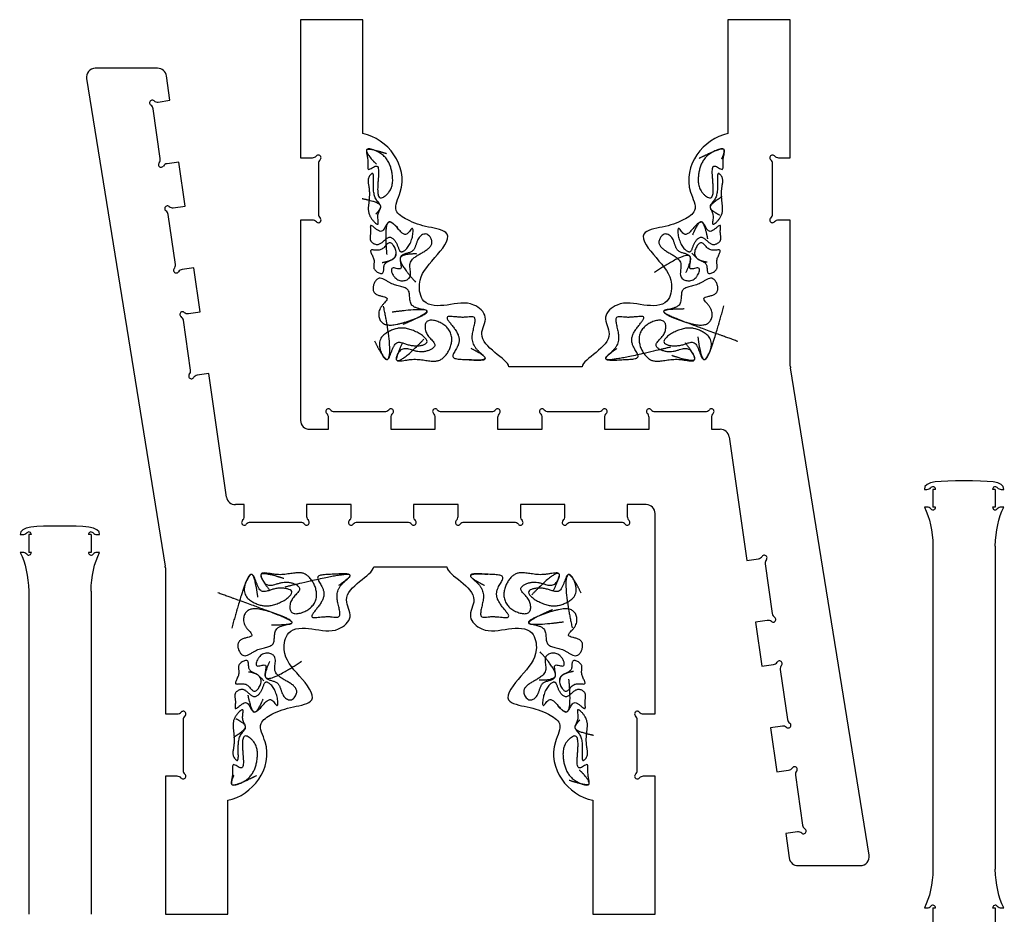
# Model space of a CAD drawing. Extents: x -497 to 609, y -486 to 1101.
# Tile 3 of 3: x -497 to 609, y 97 to 1101. Entities that reach past the tile are written whole.
import ezdxf

# ---------------------------------------------------------------- set-up
doc = ezdxf.new("R2010")
doc.units = 0
doc.layers.get('0').update_dxf_attribs({"linetype": 'CONTINUOUS'})

msp = doc.modelspace()

# ---------------------------------------------------------------- linework, layer by layer
at = {"color": 7, "linetype": 'CONTINUOUS'}
for p, q in [((-181.7483865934, 1101.320244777), (-181.7483865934, 946.320244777)), ((-111.7483865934, 1101.320244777), (-181.7483865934, 1101.320244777)), ((-111.7483865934, 973.3574696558), (-111.7483865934, 1101.320244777)), ((298.2516134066, 1101.320244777), (298.2516134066, 973.3574696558)), ((368.2516134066, 1101.320244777), (298.2516134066, 1101.320244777)), ((368.2516134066, 946.320244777), (368.2516134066, 1101.320244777)), ((-342.2532580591, 1046.6988355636), (-412.2532580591, 1046.6988355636)), ((-422.125407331, 1035.1048880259), (-333.7081547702, 487.4906818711)), ((-328.4464552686, 1010.7618941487), (-332.3537631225, 1038.113049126)), ((-341.6046620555, 1008.882150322), (-328.4464552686, 1010.7618941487)), ((-339.2946335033, 945.2777855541), (-347.2967618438, 1001.2926839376)), ((-318.546960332, 941.4654295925), (-331.7051671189, 939.5856857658)), ((-311.4758925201, 891.9679549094), (-318.546960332, 941.4654295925)), ((-181.7483865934, 946.320244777), (-168.4565905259, 946.320244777)), ((354.9598173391, 946.320244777), (368.2516134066, 946.320244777)), ((-161.7483865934, 939.6120408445), (-161.7483865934, 883.0284487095)), ((348.2516134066, 883.0284487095), (348.2516134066, 939.6120408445)), ((-324.634099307, 890.0882110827), (-311.4758925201, 891.9679549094)), ((-322.3240707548, 826.4838463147), (-330.3261990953, 882.4987446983)), ((-181.7483865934, 876.320244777), (-181.7483865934, 651.320244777)), ((-168.4565905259, 876.320244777), (-181.7483865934, 876.320244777)), ((368.2516134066, 876.320244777), (354.9598173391, 876.320244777)), ((368.2516134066, 712.1223460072), (368.2516134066, 876.320244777)), ((-301.5763975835, 822.6714903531), (-314.7346043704, 820.7917465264)), ((-294.5053297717, 773.1740156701), (-301.5763975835, 822.6714903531)), ((-305.3535080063, 707.6899070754), (-313.3556363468, 763.704805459)), ((-307.6635365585, 771.2942718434), (-294.5053297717, 773.1740156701)), ((134.3078536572, 711.320244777), (52.1953731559, 711.320244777)), ((456.7967166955, 162.9141923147), (368.3794641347, 710.5283984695)), ((-284.605834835, 703.8775511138), (-297.7640416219, 701.9978072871)), ((-264.8068449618, 565.2846220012), (-284.605834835, 703.8775511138)), ((-150.4213406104, 641.320244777), (-150.4213406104, 654.6120408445)), ((-143.7131366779, 661.320244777), (-87.1295445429, 661.320244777)), ((-80.4213406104, 654.6120408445), (-80.4213406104, 641.320244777)), ((-30.4213406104, 641.320244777), (-30.4213406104, 654.6120408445)), ((-23.7131366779, 661.320244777), (32.8704554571, 661.320244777)), ((39.5786593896, 654.6120408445), (39.5786593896, 641.320244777)), ((89.5786593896, 641.320244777), (89.5786593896, 654.6120408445)), ((96.2868633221, 661.320244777), (152.8704554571, 661.320244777)), ((159.5786593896, 654.6120408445), (159.5786593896, 641.320244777)), ((209.5786593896, 641.320244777), (209.5786593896, 654.6120408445)), ((216.2868633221, 661.320244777), (272.8704554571, 661.320244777)), ((279.5786593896, 654.6120408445), (279.5786593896, 641.320244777)), ((-171.7483865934, 641.320244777), (-150.4213406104, 641.320244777)), ((-80.4213406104, 641.320244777), (-30.4213406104, 641.320244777)), ((39.5786593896, 641.320244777), (89.5786593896, 641.320244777)), ((159.5786593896, 641.320244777), (209.5786593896, 641.320244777)), ((279.5786593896, 641.320244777), (289.5786593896, 641.320244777)), ((299.4781543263, 632.7344583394), (319.2771441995, 494.1415292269)), ((518.7796729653, 573.8574188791), (521.7185615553, 573.8574188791)), ((528.4267654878, 573.8574188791), (528.4267654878, 553.8574188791)), ((531.4267654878, 573.8574188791), (528.4267654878, 573.8574188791)), ((598.4267654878, 573.8574188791), (595.4267654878, 573.8574188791)), ((598.4267654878, 573.8574188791), (598.4267654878, 553.8574188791)), ((605.1349694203, 573.8574188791), (608.0738580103, 573.8574188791)), ((-244.9073500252, 556.6988355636), (-254.9073500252, 556.6988355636)), ((-244.9073500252, 543.4070394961), (-244.9073500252, 556.6988355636)), ((-174.9073500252, 556.6988355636), (-174.9073500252, 543.4070394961)), ((-124.9073500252, 556.6988355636), (-174.9073500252, 556.6988355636)), ((-124.9073500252, 543.4070394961), (-124.9073500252, 556.6988355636)), ((-54.9073500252, 556.6988355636), (-54.9073500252, 543.4070394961)), ((-4.9073500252, 556.6988355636), (-54.9073500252, 556.6988355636)), ((-4.9073500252, 543.4070394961), (-4.9073500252, 556.6988355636)), ((65.0926499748, 556.6988355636), (65.0926499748, 543.4070394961)), ((115.0926499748, 556.6988355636), (65.0926499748, 556.6988355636)), ((115.0926499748, 543.4070394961), (115.0926499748, 556.6988355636)), ((185.0926499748, 556.6988355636), (185.0926499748, 543.4070394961)), ((206.4196959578, 556.6988355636), (185.0926499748, 556.6988355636)), ((521.7185615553, 553.8574188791), (518.7796729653, 553.8574188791)), ((531.4267654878, 553.8574188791), (528.4267654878, 553.8574188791)), ((598.4267654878, 553.8574188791), (595.4267654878, 553.8574188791)), ((608.0738580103, 553.8574188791), (605.1349694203, 553.8574188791)), ((216.4196959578, 321.6988355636), (216.4196959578, 546.6988355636)), ((-181.6155539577, 536.6988355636), (-238.1991460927, 536.6988355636)), ((-61.6155539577, 536.6988355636), (-118.1991460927, 536.6988355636)), ((58.3844460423, 536.6988355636), (1.8008539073, 536.6988355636)), ((178.3844460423, 536.6988355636), (121.8008539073, 536.6988355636)), ((-496.6873675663, 523.0315528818), (-493.7484789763, 523.0315528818)), ((-487.0402750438, 523.0315528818), (-487.0402750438, 503.0315528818)), ((-484.0402750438, 523.0315528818), (-487.0402750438, 523.0315528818)), ((-417.0402750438, 523.0315528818), (-420.0402750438, 523.0315528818)), ((-417.0402750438, 523.0315528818), (-417.0402750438, 503.0315528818)), ((-410.3320711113, 523.0315528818), (-407.3931825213, 523.0315528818)), ((528.4267654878, 510.2457325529), (528.4267654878, 147.4691052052)), ((598.4267654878, 510.2457325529), (598.4267654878, 147.4691052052)), ((-493.7484789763, 503.0315528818), (-496.6873675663, 503.0315528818)), ((-484.0402750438, 503.0315528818), (-487.0402750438, 503.0315528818)), ((-417.0402750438, 503.0315528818), (-420.0402750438, 503.0315528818)), ((-407.3931825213, 503.0315528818), (-410.3320711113, 503.0315528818)), ((-99.6365442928, 486.6988355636), (-17.5240637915, 486.6988355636)), ((319.2771441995, 494.1415292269), (332.4353509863, 496.0212730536)), ((340.0248173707, 490.3291732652), (348.0269457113, 434.3142748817)), ((-333.5803040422, 485.8967343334), (-333.5803040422, 321.6988355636)), ((-487.0402750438, 459.4198665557), (-487.0402750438, 96.643239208)), ((-417.0402750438, 459.4198665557), (-417.0402750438, 96.643239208)), ((342.334845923, 426.7248084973), (329.1766391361, 424.8450646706)), ((329.1766391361, 424.8450646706), (336.247706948, 375.3475899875)), ((336.247706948, 375.3475899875), (349.4059137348, 377.2273338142)), ((356.9953801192, 371.5352340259), (364.9975084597, 315.5203356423)), ((-333.5803040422, 321.6988355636), (-320.2885079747, 321.6988355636)), ((203.1278998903, 321.6988355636), (216.4196959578, 321.6988355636)), ((-313.5803040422, 314.9906316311), (-313.5803040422, 258.4070394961)), ((196.4196959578, 258.4070394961), (196.4196959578, 314.9906316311)), ((359.3054086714, 307.9308692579), (346.1472018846, 306.0511254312)), ((346.1472018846, 306.0511254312), (353.2182696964, 256.5536507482)), ((353.2182696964, 256.5536507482), (366.3764764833, 258.4333945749)), ((-333.5803040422, 251.6988355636), (-333.5803040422, 96.6988355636)), ((-320.2885079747, 251.6988355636), (-333.5803040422, 251.6988355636)), ((216.4196959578, 251.6988355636), (203.1278998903, 251.6988355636)), ((216.4196959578, 96.6988355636), (216.4196959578, 251.6988355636)), ((373.9659428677, 252.7412947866), (381.9680712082, 196.726396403)), ((-263.5803040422, 96.6988355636), (-263.5803040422, 224.6616106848)), ((146.4196959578, 224.6616106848), (146.4196959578, 96.6988355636)), ((376.2759714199, 189.1369300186), (363.117764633, 187.2571861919)), ((363.117764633, 187.2571861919), (367.0250724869, 159.9060312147)), ((376.9245674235, 151.320244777), (446.9245674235, 151.320244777)), ((518.7796729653, 103.8574188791), (521.7185615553, 103.8574188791)), ((528.4267654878, 103.8574188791), (528.4267654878, 83.8574188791)), ((528.4267654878, 103.8574188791), (531.4267654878, 103.8574188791)), ((595.4267654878, 103.8574188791), (598.4267654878, 103.8574188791)), ((598.4267654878, 103.8574188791), (598.4267654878, 83.8574188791)), ((605.1349694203, 103.8574188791), (608.0738580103, 103.8574188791)), ((-333.5803040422, 96.6988355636), (-263.5803040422, 96.6988355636)), ((146.4196959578, 96.6988355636), (216.4196959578, 96.6988355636))]:
    msp.add_line(p, q, dxfattribs=at)
for centre, radius, start, end in [((-412.2532580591, 1036.6988355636), 10.00000000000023, 90, 189.1717673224), ((-342.2532580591, 1036.6988355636), 10.00000000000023, 8.1301023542, 90), ((-348.2454451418, 1007.933467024), 3.000000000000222, 49.9404172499, 236.3197874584), ((-342.4531901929, 1014.821847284), 5.999999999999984, 229.9404172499, 278.1301023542), ((-353.2364588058, 1000.4441558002), 5.999999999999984, 8.1301023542, 56.3197874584), ((-338.3459502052, 938.6370024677), 3.000000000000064, 139.9404172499, 326.3197874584), ((-345.2343304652, 944.4292574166), 6.000000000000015, 319.9404172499, 8.1301023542), ((-168.4565905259, 952.320244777), 6.000000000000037, 270, 318.1896851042), ((-161.7483865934, 946.320244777), 3.00000000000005, 311.8103148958, 138.1896851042), ((-155.7483865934, 939.6120408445), 6, 131.8103148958, 180), ((348.2516134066, 946.320244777), 3.000000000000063, 41.8103148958, 228.1896851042), ((342.2516134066, 939.6120408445), 6, 0, 48.1896851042), ((354.9598173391, 952.320244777), 5.99999999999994, 221.8103148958, 270), ((-330.8566389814, 933.6459888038), 6.000000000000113, 98.1301023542, 146.3197874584), ((-331.2748823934, 889.1395277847), 2.999999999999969, 49.9404172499, 236.3197874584), ((-336.2658960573, 881.6502165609), 6.000000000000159, 8.1301023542, 56.3197874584), ((-325.4826274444, 896.0279080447), 6.000000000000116, 229.9404172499, 278.1301023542), ((-168.4565905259, 870.320244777), 5.999999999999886, 41.8103148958, 90), ((-161.7483865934, 876.320244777), 3.00000000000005, 221.8103148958, 48.1896851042), ((-155.7483865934, 883.0284487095), 6, 180, 228.1896851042), ((348.2516134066, 876.320244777), 3.000000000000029, 131.8103148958, 318.1896851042), ((342.2516134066, 883.0284487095), 6, 311.8103148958, 0), ((354.9598173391, 870.320244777), 6.000000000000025, 90, 138.1896851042), ((-321.3753874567, 819.8430632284), 2.999999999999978, 139.9404172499, 326.3197874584), ((-328.2637677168, 825.6353181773), 6.000000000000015, 319.9404172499, 8.1301023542), ((-313.886076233, 814.8520495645), 6.000000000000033, 98.1301023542, 146.3197874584), ((-314.3043196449, 770.3455885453), 2.999999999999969, 49.9404172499, 236.3197874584), ((-319.2953333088, 762.8562773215), 5.999999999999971, 8.1301023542, 56.3197874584), ((-308.512064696, 777.2339688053), 6.000000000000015, 229.9404172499, 278.1301023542), ((-311.2932049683, 706.841378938), 5.999999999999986, 319.9404172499, 8.1301023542), ((378.2516134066, 712.1223460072), 10, 180, 189.1717673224), ((-304.4048247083, 701.049123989), 3.000000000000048, 139.9404172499, 326.3197874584), ((-296.9155134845, 696.0581103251), 5.999999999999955, 98.1301023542, 146.3197874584), ((-150.4213406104, 661.320244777), 3.000000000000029, 41.8103148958, 228.1896851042), ((-80.4213406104, 661.320244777), 2.999999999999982, 311.8103148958, 138.1896851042), ((-30.4213406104, 661.320244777), 3.000000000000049, 41.8103148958, 228.1896851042), ((39.5786593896, 661.320244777), 3.000000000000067, 311.8103148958, 138.1896851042), ((89.5786593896, 661.320244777), 3.000000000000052, 41.8103148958, 228.1896851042), ((159.5786593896, 661.320244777), 3.000000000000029, 311.8103148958, 138.1896851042), ((209.5786593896, 661.320244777), 3.000000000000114, 41.8103148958, 228.1896851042), ((279.5786593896, 661.320244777), 3.000000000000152, 311.8103148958, 138.1896851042), ((-156.4213406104, 654.6120408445), 6.000000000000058, 0, 48.1896851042), ((-143.7131366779, 667.320244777), 6, 221.8103148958, 270), ((-87.1295445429, 667.320244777), 6, 270, 318.1896851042), ((-74.4213406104, 654.6120408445), 6.000000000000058, 131.8103148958, 180), ((-36.4213406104, 654.6120408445), 6.000000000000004, 0, 48.1896851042), ((-23.7131366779, 667.320244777), 6, 221.8103148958, 270), ((32.8704554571, 667.320244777), 6, 270, 318.1896851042), ((45.5786593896, 654.6120408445), 6.000000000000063, 131.8103148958, 180), ((83.5786593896, 654.6120408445), 6.000000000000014, 0, 48.1896851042), ((96.2868633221, 667.320244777), 6, 221.8103148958, 270), ((152.8704554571, 667.320244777), 6, 270, 318.1896851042), ((165.5786593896, 654.6120408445), 6, 131.8103148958, 180), ((203.5786593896, 654.6120408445), 6, 0, 48.1896851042), ((216.2868633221, 667.320244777), 6, 221.8103148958, 270), ((272.8704554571, 667.320244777), 6.000000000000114, 270, 318.1896851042), ((285.5786593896, 654.6120408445), 6, 131.8103148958, 180), ((-171.7483865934, 651.320244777), 10, 180, 270), ((289.5786593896, 631.320244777), 10.00000000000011, 8.1301023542, 90), ((521.7185615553, 579.8574188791), 6.000000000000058, 270, 318.1896851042), ((528.4267654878, 573.8574188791), 3, 0, 138.1896851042), ((598.4267654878, 573.8574188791), 3.000000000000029, 41.8103148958, 180), ((605.1349694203, 579.8574188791), 6.000000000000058, 221.8103148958, 270), ((-254.9073500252, 566.6988355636), 10.00000000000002, 188.1301023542, 270), ((206.4196959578, 546.6988355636), 10, 0, 90), ((521.7185615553, 547.8574188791), 6.000000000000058, 41.8103148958, 90), ((528.4267654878, 553.8574188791), 3, 221.8103148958, 0), ((598.4267654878, 553.8574188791), 3.000000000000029, 180, 318.1896851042), ((605.1349694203, 547.8574188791), 6.000000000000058, 90, 138.1896851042), ((-250.9073500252, 543.4070394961), 6, 311.8103148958, 0), ((-168.9073500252, 543.4070394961), 6, 180, 228.1896851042), ((-130.9073500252, 543.4070394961), 6.000000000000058, 311.8103148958, 0), ((-48.9073500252, 543.4070394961), 6.000000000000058, 180, 228.1896851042), ((-10.9073500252, 543.4070394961), 6.00000000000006, 311.8103148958, 0), ((71.0926499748, 543.4070394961), 6.000000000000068, 180, 228.1896851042), ((109.0926499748, 543.4070394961), 6.000000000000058, 311.8103148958, 0), ((191.0926499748, 543.4070394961), 6.000000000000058, 180, 228.1896851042), ((-244.9073500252, 536.6988355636), 3.00000000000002, 131.8103148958, 318.1896851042), ((-238.1991460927, 530.6988355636), 6.000000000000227, 90, 138.1896851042), ((-181.6155539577, 530.6988355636), 6.000000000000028, 41.8103148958, 90), ((-174.9073500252, 536.6988355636), 3.000000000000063, 221.8103148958, 48.1896851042), ((-124.9073500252, 536.6988355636), 2.999999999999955, 131.8103148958, 318.1896851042), ((-118.1991460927, 530.6988355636), 6.000000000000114, 90, 138.1896851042), ((-61.6155539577, 530.6988355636), 6.000000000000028, 41.8103148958, 90), ((-54.9073500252, 536.6988355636), 2.999999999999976, 221.8103148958, 48.1896851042), ((-4.9073500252, 536.6988355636), 3.00000000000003, 131.8103148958, 318.1896851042), ((1.8008539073, 530.6988355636), 6, 90, 138.1896851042), ((58.3844460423, 530.6988355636), 6, 41.8103148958, 90), ((65.0926499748, 536.6988355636), 3.000000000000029, 221.8103148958, 48.1896851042), ((115.0926499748, 536.6988355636), 3.000000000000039, 131.8103148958, 318.1896851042), ((121.8008539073, 530.6988355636), 6, 90, 138.1896851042), ((178.3844460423, 530.6988355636), 6, 41.8103148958, 90), ((185.0926499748, 536.6988355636), 3.000000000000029, 221.8103148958, 48.1896851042), ((-493.7484789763, 529.0315528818), 6.000000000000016, 270, 318.1896851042), ((-487.0402750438, 523.0315528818), 3, 0, 138.1896851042), ((-417.0402750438, 523.0315528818), 3, 41.8103148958, 180), ((-410.3320711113, 529.0315528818), 6.000000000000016, 221.8103148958, 270), ((-493.7484789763, 497.0315528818), 6.000000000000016, 41.8103148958, 90), ((-487.0402750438, 503.0315528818), 3, 221.8103148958, 0), ((-417.0402750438, 503.0315528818), 3, 180, 318.1896851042), ((-410.3320711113, 497.0315528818), 6.000000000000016, 90, 138.1896851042), ((331.5868228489, 501.9609700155), 5.999999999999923, 278.1301023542, 326.3197874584), ((339.0761340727, 496.9699563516), 3.000000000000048, 319.9404172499, 146.3197874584), ((-343.5803040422, 485.8967343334), 10, 0, 9.1717673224), ((345.9645143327, 491.1777014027), 6.000000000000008, 139.9404172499, 188.1301023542), ((353.9666426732, 435.1628030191), 6.000000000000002, 188.1301023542, 236.3197874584), ((343.1833740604, 420.7851115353), 5.999999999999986, 49.9404172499, 98.1301023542), ((348.9756290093, 427.6734917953), 3.000000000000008, 229.9404172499, 56.3197874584), ((348.5573855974, 383.1670307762), 6.000000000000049, 278.1301023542, 326.3197874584), ((356.0466968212, 378.1760171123), 2.999999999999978, 319.9404172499, 146.3197874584), ((362.9350770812, 372.3837621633), 6.000000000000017, 139.9404172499, 188.1301023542), ((-320.2885079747, 327.6988355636), 6.000000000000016, 270, 318.1896851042), ((-313.5803040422, 321.6988355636), 2.999999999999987, 311.8103148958, 138.1896851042), ((196.4196959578, 321.6988355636), 3.000000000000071, 41.8103148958, 228.1896851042), ((203.1278998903, 327.6988355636), 6, 221.8103148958, 270), ((-307.5803040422, 314.9906316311), 6.000000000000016, 131.8103148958, 180), ((190.4196959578, 314.9906316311), 6, 0, 48.1896851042), ((365.9461917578, 308.879552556), 2.999999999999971, 229.9404172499, 56.3197874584), ((370.9372054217, 316.3688637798), 6.000000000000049, 188.1301023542, 236.3197874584), ((360.1539368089, 301.991172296), 6.000000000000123, 49.9404172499, 98.1301023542), ((-307.5803040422, 258.4070394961), 6.000000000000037, 180, 228.1896851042), ((190.4196959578, 258.4070394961), 6, 311.8103148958, 0), ((365.5279483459, 264.3730915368), 6.000000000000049, 278.1301023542, 326.3197874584), ((373.0172595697, 259.3820778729), 3.000000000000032, 319.9404172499, 146.3197874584), ((379.9056398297, 253.589822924), 6.00000000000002, 139.9404172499, 188.1301023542), ((-320.2885079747, 245.6988355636), 6.000000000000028, 41.8103148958, 90), ((-313.5803040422, 251.6988355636), 3.000000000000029, 221.8103148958, 48.1896851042), ((196.4196959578, 251.6988355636), 3.00000000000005, 131.8103148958, 318.1896851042), ((203.1278998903, 245.6988355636), 6.000000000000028, 90, 138.1896851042), ((377.1244995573, 183.1972330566), 5.999999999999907, 49.9404172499, 98.1301023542), ((382.9167545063, 190.0856133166), 3.000000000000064, 229.9404172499, 56.3197874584), ((387.9077681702, 197.5749245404), 6.000000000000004, 188.1301023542, 236.3197874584), ((376.9245674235, 161.320244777), 10.00000000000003, 188.1301023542, 270), ((446.9245674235, 161.320244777), 10.00000000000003, 270, 9.1717673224), ((521.7185615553, 109.8574188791), 6, 270, 318.1896851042), ((528.4267654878, 103.8574188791), 3.000000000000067, 0, 138.1896851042), ((598.4267654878, 103.8574188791), 3.000000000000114, 41.8103148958, 180), ((605.1349694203, 109.8574188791), 6.000000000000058, 221.8103148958, 270)]:
    msp.add_arc(centre, radius, start, end, dxfattribs=at)
for points, knots in [([(52.19537315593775, 711.3202447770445), (50.88967013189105, 721.0132320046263), (9.917461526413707, 737.6610113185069), (31.10843442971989, 767.7567882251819), (9.110704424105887, 786.6720008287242), (-14.59561598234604, 779.9799667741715), (-45.64870175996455, 779.0782508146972), (-51.2389956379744, 811.6507654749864), (-33.84427324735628, 830.1765153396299), (-6.569764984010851, 862.9384435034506), (-41.35153981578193, 868.5497926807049), (-58.42819681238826, 873.8894973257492), (-79.74698940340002, 887.3408615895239), (-54.39625917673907, 929.953224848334), (-84.11296519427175, 967.8434006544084), (-111.748386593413, 973.3574696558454)], [0, 0, 0, 0, 0.1223318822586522, 0.1710777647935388, 0.2183310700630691, 0.294189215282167, 0.3607118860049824, 0.4107652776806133, 0.4973328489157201, 0.5726347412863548, 0.6285846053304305, 0.6930942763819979, 0.7334897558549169, 0.7863460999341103, 1, 1, 1, 1]), ([(298.2516134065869, 973.3574696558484), (270.6161920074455, 967.8434006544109), (240.8994859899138, 929.9532248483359), (266.2502162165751, 887.3408615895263), (244.9314236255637, 873.8894973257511), (227.8547666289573, 868.5497926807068), (193.0729917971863, 862.9384435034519), (220.347500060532, 830.1765153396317), (237.7422224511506, 811.6507654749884), (232.1519285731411, 779.0782508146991), (201.0988427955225, 779.9799667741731), (177.3925223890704, 786.6720008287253), (155.394792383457, 767.7567882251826), (176.5857652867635, 737.661011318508), (135.6135566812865, 721.0132320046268), (134.3078536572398, 711.3202447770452)], [0, 0, 0, 0, 0.2136539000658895, 0.266510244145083, 0.3069057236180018, 0.3714153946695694, 0.4273652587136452, 0.50266715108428, 0.5892347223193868, 0.6392881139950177, 0.7058107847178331, 0.7816689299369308, 0.8289222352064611, 0.8776681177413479, 1, 1, 1, 1]), ([(-107.273132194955, 955.4677004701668), (-108.8059412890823, 953.8111317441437), (-104.8191528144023, 944.9360249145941), (-107.9739014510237, 929.1828445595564), (-92.21057641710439, 942.9868573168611), (-95.42399259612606, 918.1411111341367), (-95.65345228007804, 895.8874523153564), (-77.70900582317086, 910.1416811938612), (-77.90908765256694, 931.1226410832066), (-85.12587176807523, 950.7188174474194), (-105.5106132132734, 957.3725259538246), (-107.273132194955, 955.4677004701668)], [-0.0969495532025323, 0, 0, 0, 0.0843140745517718, 0.1583511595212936, 0.2164363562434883, 0.3449767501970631, 0.4738373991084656, 0.5531567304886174, 0.7003737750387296, 0.9030504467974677, 1, 1, 1, 1.084314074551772]), ([(293.7763590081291, 955.4677004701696), (292.0138400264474, 957.3725259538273), (271.6290985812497, 950.7188174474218), (264.4123144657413, 931.1226410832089), (264.2122326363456, 910.1416811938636), (282.1566790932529, 895.887452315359), (281.9272194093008, 918.1411111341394), (278.7138032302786, 942.9868573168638), (294.4771282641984, 929.1828445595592), (291.3223796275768, 944.9360249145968), (295.3091681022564, 953.8111317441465), (293.7763590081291, 955.4677004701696)], [-0.0843140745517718, 0, 0, 0, 0.0969495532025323, 0.2996262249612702, 0.4468432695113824, 0.5261626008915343, 0.6550232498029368, 0.7835636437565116, 0.8416488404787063, 0.9156859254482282, 1, 1, 1, 1.096949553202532]), ([(-91.60552081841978, 891.2014118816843), (-91.6204140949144, 894.1676346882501), (-105.1315134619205, 902.571241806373), (-95.94169576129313, 936.0139509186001), (-107.1137897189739, 922.5625408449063), (-103.9473406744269, 911.3747185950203), (-104.6759871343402, 896.1375250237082), (-107.3879698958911, 881.9912725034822), (-91.69582904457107, 866.574727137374), (-97.14638596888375, 883.0570341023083), (-91.59351688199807, 888.8106451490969), (-91.60552081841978, 891.2014118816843)], [-0.0780512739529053, 0, 0, 0, 0.0968381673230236, 0.3247242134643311, 0.3642474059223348, 0.4509362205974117, 0.5998631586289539, 0.7386797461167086, 0.8330371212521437, 0.9219487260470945, 0.9999999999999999, 0.9999999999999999, 0.9999999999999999, 1.096838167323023]), ([(278.1087476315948, 891.2014118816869), (278.0967436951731, 888.8106451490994), (283.649612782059, 883.0570341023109), (278.1990558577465, 866.5747271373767), (293.8911967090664, 881.9912725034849), (291.1792139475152, 896.1375250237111), (290.4505674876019, 911.3747185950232), (293.6170165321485, 922.5625408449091), (282.4449225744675, 936.0139509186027), (291.6347402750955, 902.5712418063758), (278.1236409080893, 894.1676346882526), (278.1087476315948, 891.2014118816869)], [-0.0968381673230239, 0, 0, 0, 0.0780512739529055, 0.1669628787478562, 0.2613202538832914, 0.4001368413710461, 0.5490637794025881, 0.635752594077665, 0.6752757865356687, 0.9031618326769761, 1, 1, 1, 1.078051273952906]), ([(-82.55247942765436, 874.0252593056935), (-85.78985305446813, 872.6861054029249), (-89.08832349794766, 855.1404799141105), (-105.1069112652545, 875.837191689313), (-102.0772842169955, 861.1794419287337), (-105.8942395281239, 852.7558262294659), (-91.69463898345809, 845.2558411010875), (-83.77659156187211, 861.62289486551), (-72.87030569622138, 851.1277270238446), (-70.60385067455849, 835.5122532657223), (-55.52708369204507, 849.2985959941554), (-54.31727733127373, 872.8931997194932), (-63.76073981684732, 855.2519513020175), (-72.60627154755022, 867.8083170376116), (-80.254309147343, 874.975907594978), (-82.55247942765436, 874.0252593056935)], [-0.0642795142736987, 0, 0, 0, 0.0905489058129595, 0.1774002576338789, 0.2238192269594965, 0.2901320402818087, 0.3506170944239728, 0.4509771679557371, 0.5157171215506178, 0.5854244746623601, 0.6941439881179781, 0.787949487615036, 0.8404464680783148, 0.9357204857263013, 1, 1, 1, 1.090548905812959]), ([(269.0557062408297, 874.0252593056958), (266.7575359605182, 874.9759075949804), (259.1094983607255, 867.8083170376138), (250.2639666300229, 855.2519513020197), (240.8205041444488, 872.8931997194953), (242.0303105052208, 849.2985959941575), (257.1070774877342, 835.5122532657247), (259.373532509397, 851.127727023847), (270.2798183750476, 861.6228948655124), (278.1978657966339, 845.2558411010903), (292.3974663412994, 852.7558262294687), (288.5805110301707, 861.1794419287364), (291.6101380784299, 875.837191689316), (275.5915503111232, 855.1404799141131), (272.2930798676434, 872.6861054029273), (269.0557062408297, 874.0252593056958)], [-0.0905489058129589, 0, 0, 0, 0.0642795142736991, 0.1595535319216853, 0.2120505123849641, 0.3058560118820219, 0.41457552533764, 0.4842828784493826, 0.5490228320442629, 0.6493829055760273, 0.7098679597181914, 0.7761807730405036, 0.8225997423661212, 0.9094510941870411, 1, 1, 1, 1.064279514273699]), ([(-69.71307217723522, 834.0775913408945), (-70.76767861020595, 830.1201264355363), (-64.5597384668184, 817.3041472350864), (-83.52812755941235, 826.5904191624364), (-75.25556727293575, 804.8475582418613), (-53.79990238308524, 809.8587416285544), (-66.61888540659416, 837.3031142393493), (-25.58838605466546, 841.9669418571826), (-39.6529727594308, 863.2585879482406), (-52.71787446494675, 855.5579728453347), (-51.3544061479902, 838.1687227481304), (-68.47539090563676, 838.7220539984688), (-69.71307217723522, 834.0775913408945)], [-0.0976068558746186, 0, 0, 0, 0.0831690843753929, 0.1419251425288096, 0.226068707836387, 0.3269976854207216, 0.4284636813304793, 0.6597132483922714, 0.7282434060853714, 0.7829928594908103, 0.9023931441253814, 1, 1, 1, 1.083169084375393]), ([(256.2162989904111, 834.0775913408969), (254.9786177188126, 838.722053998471), (237.857632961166, 838.1687227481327), (239.2211012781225, 855.5579728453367), (226.1561995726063, 863.2585879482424), (212.0916128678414, 841.9669418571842), (253.1221122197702, 837.3031142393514), (240.3031291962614, 809.8587416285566), (261.7587940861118, 804.8475582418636), (270.0313543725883, 826.5904191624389), (251.0629652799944, 817.3041472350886), (257.2709054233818, 830.1201264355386), (256.2162989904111, 834.0775913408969)], [-0.0831690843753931, 0, 0, 0, 0.0976068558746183, 0.2170071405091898, 0.2717565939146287, 0.3402867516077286, 0.5715363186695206, 0.6730023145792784, 0.7739312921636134, 0.8580748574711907, 0.916830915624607, 1, 1, 1, 1.097606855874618]), ([(-78.55127731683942, 832.2052704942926), (-76.45677719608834, 833.5086496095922), (-71.15019346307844, 839.232110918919), (-82.29966241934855, 857.8147639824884), (-89.28348346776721, 839.1894595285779), (-107.8565454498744, 845.7371462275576), (-96.49773737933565, 831.0789329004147), (-102.5489294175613, 820.7847841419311), (-86.5245198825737, 812.7169370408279), (-89.98333111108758, 828.6709584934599), (-81.89135783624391, 830.1267835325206), (-78.55127731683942, 832.2052704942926)], [-0.1128765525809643, 0, 0, 0, 0.0707827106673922, 0.2238981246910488, 0.3561521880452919, 0.4656087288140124, 0.5849247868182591, 0.686786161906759, 0.792421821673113, 0.8871234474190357, 1, 1, 1, 1.070782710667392]), ([(265.0545041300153, 832.2052704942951), (268.3945846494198, 830.126783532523), (276.4865579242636, 828.6709584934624), (273.0277466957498, 812.7169370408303), (289.0521562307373, 820.7847841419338), (283.0009641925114, 831.0789329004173), (294.3597722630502, 845.7371462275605), (275.7867102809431, 839.1894595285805), (268.8028892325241, 857.8147639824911), (257.6534202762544, 839.2321109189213), (262.9600040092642, 833.5086496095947), (265.0545041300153, 832.2052704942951)], [-0.0707827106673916, 0, 0, 0, 0.112876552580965, 0.2075781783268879, 0.3132138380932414, 0.4150752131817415, 0.5343912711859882, 0.6438478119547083, 0.7761018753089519, 0.9292172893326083, 0.9999999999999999, 0.9999999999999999, 0.9999999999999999, 1.112876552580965]), ([(-39.84107461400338, 774.4374795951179), (-42.06414121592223, 776.2154869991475), (-62.55647340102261, 776.4327055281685), (-55.9475458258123, 802.1351671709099), (-78.77264343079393, 800.9384561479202), (-95.34091790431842, 817.941705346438), (-105.749452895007, 790.3261016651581), (-77.01255755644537, 790.9377324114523), (-95.48658134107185, 777.8537021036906), (-92.96288641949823, 755.0440086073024), (-66.43207890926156, 759.3744413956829), (-36.72654651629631, 771.9464817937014), (-39.84107461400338, 774.4374795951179)], [-0.1363889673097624, 0, 0, 0, 0.0973507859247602, 0.1857388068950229, 0.2911821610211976, 0.3843107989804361, 0.4709403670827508, 0.5561814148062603, 0.6262071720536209, 0.7021784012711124, 0.8636110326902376, 1, 1, 1, 1.09735078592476]), ([(226.34430142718, 774.4374795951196), (223.2297733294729, 771.9464817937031), (252.9353057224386, 759.3744413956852), (279.4661132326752, 755.0440086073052), (281.9898081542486, 777.8537021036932), (263.5157843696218, 790.9377324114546), (292.2526797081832, 790.3261016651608), (281.8441447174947, 817.9417053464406), (265.2758702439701, 800.9384561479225), (242.4507726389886, 802.1351671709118), (249.0597002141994, 776.4327055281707), (228.5673680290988, 776.2154869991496), (226.34430142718, 774.4374795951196)], [-0.0973507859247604, 0, 0, 0, 0.1363889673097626, 0.2978215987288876, 0.3737928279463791, 0.4438185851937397, 0.5290596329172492, 0.6156892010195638, 0.7088178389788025, 0.814261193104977, 0.9026492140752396, 1, 1, 1, 1.136388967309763]), ([(-84.50312989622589, 719.6658792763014), (-80.76366517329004, 720.6014134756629), (-77.893841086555, 745.3304522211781), (-58.672004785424, 732.9383467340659), (-29.16874135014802, 737.279108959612), (-60.46706235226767, 757.7093032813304), (-79.82371322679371, 754.0437891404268), (-98.67718027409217, 740.7126041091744), (-88.22999736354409, 718.7334966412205), (-84.50312989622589, 719.6658792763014)], [-0.1494499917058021, 0, 0, 0, 0.149955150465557, 0.2616138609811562, 0.397331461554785, 0.5663890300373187, 0.731142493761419, 0.8505500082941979, 1, 1, 1, 1.149955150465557]), ([(271.0063567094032, 719.6658792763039), (274.7332241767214, 718.7334966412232), (285.1804070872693, 740.712604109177), (266.3269400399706, 754.0437891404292), (246.9702891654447, 757.7093032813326), (215.6719681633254, 737.2791089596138), (245.1752315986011, 732.938346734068), (264.3970678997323, 745.3304522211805), (267.2668919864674, 720.6014134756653), (271.0063567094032, 719.6658792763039)], [-0.1499551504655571, 0, 0, 0, 0.1494499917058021, 0.2688575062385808, 0.4336109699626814, 0.6026685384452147, 0.7383861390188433, 0.8500448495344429, 1, 1, 1, 1.149449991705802]), ([(-74.2584348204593, 719.6658792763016), (-73.10130663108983, 716.3997428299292), (-48.51949317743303, 724.3998830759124), (-24.5586998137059, 709.3123763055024), (-5.728828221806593, 745.140547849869), (-22.33040905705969, 762.614485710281), (-43.08304238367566, 765.3346994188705), (-42.32699910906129, 746.2051880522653), (-23.92529125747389, 735.233676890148), (-50.31519236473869, 723.3113393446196), (-67.30706499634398, 738.47494910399), (-75.08741080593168, 722.0057658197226), (-74.2584348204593, 719.6658792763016)], [-0.0572379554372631, 0, 0, 0, 0.0798957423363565, 0.2569184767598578, 0.4005277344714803, 0.521437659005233, 0.5834018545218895, 0.6551935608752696, 0.7344054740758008, 0.8219063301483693, 0.9427620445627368, 0.9999999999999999, 0.9999999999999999, 0.9999999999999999, 1.079895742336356]), ([(25.68267114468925, 721.4628835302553), (25.03518780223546, 723.3545200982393), (13.16902305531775, 731.8769695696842), (8.535112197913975, 746.1131818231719), (18.32230680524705, 770.3660687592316), (-0.7040352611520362, 765.2514975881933), (-26.44693890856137, 772.184113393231), (-3.50171416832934, 751.1133390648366), (-2.666450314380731, 735.8723644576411), (-15.57665827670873, 720.2939871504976), (6.157870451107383, 719.8415859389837), (26.91483505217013, 717.8630900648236), (25.68267114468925, 721.4628835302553)], [-0.1357002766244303, 0, 0, 0, 0.0713084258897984, 0.1888110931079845, 0.3032722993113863, 0.3655818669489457, 0.4847169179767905, 0.6058383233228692, 0.702803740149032, 0.7773772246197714, 0.8642997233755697, 1, 1, 1, 1.071308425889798]), ([(160.8205556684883, 721.4628835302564), (159.5883917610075, 717.8630900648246), (180.34535636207, 719.8415859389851), (202.0798850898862, 720.2939871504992), (189.1696771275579, 735.8723644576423), (190.0049409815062, 751.1133390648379), (212.9501657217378, 772.1841133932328), (187.2072620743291, 765.2514975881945), (168.1809200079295, 770.3660687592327), (177.9681146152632, 746.113181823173), (173.3342037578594, 731.8769695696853), (161.4680390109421, 723.3545200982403), (160.8205556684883, 721.4628835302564)], [-0.0713084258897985, 0, 0, 0, 0.1357002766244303, 0.2226227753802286, 0.2971962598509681, 0.394161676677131, 0.5152830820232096, 0.6344181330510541, 0.6967277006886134, 0.8111889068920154, 0.9286915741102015, 1, 1, 1, 1.13570027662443]), ([(260.7616616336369, 719.6658792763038), (261.5906376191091, 722.005765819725), (253.810291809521, 738.4749491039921), (236.8184191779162, 723.3113393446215), (210.4285180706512, 735.2336768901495), (228.8302259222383, 746.2051880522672), (229.5862691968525, 765.3346994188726), (208.8336358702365, 762.6144857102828), (192.2320550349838, 745.1405478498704), (211.0619266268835, 709.312376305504), (235.0227199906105, 724.3998830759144), (259.6045334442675, 716.3997428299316), (260.7616616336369, 719.6658792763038)], [-0.0798957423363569, 0, 0, 0, 0.0572379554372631, 0.1780936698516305, 0.265594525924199, 0.3448064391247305, 0.4165981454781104, 0.4785623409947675, 0.5994722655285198, 0.7430815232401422, 0.9201042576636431, 1, 1, 1, 1.057237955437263]), ([(-263.5803040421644, 224.6616106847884), (-235.9448826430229, 230.1756796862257), (-206.2281766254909, 268.0658554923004), (-231.5789068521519, 310.6782187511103), (-210.2601142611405, 324.1295830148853), (-193.1834572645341, 329.4692876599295), (-158.401682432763, 335.080636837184), (-185.6761906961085, 367.8425650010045), (-203.0709130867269, 386.368314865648), (-197.4806192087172, 418.9408295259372), (-166.4275334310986, 418.039113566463), (-142.7212130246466, 411.3470795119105), (-120.723483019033, 430.2622921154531), (-141.9144559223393, 460.3580690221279), (-100.9422473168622, 477.0058483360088), (-99.63654429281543, 486.6988355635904)], [0, 0, 0, 0, 0.2136539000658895, 0.266510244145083, 0.3069057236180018, 0.3714153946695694, 0.4273652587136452, 0.50266715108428, 0.5892347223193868, 0.6392881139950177, 0.7058107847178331, 0.7816689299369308, 0.8289222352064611, 0.8776681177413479, 1, 1, 1, 1]), ([(-17.52406379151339, 486.6988355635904), (-16.21836076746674, 477.0058483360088), (24.75384783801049, 460.3580690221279), (3.562874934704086, 430.2622921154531), (25.56060494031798, 411.3470795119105), (49.26692534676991, 418.039113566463), (80.32001112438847, 418.9408295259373), (85.91030500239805, 386.368314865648), (68.51558261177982, 367.8425650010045), (41.24107434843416, 335.080636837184), (76.02284918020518, 329.4692876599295), (93.0995061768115, 324.1295830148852), (114.4182987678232, 310.6782187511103), (89.06756854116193, 268.0658554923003), (118.7842745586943, 230.1756796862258), (146.4196959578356, 224.6616106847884)], [0, 0, 0, 0, 0.1223318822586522, 0.1710777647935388, 0.2183310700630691, 0.294189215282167, 0.3607118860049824, 0.4107652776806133, 0.4973328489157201, 0.5726347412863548, 0.6285846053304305, 0.6930942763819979, 0.7334897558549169, 0.7863460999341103, 1, 1, 1, 1]), ([(-236.3350473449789, 478.3532010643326), (-240.0619148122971, 479.2855836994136), (-250.5090977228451, 457.3064762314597), (-231.6556306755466, 443.9752912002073), (-212.2989798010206, 440.3097770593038), (-181.0006587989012, 460.7399713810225), (-210.5039222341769, 465.0807336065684), (-229.7257585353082, 452.688628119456), (-232.5955826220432, 477.4176668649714), (-236.3350473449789, 478.3532010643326)], [-0.1499551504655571, 0, 0, 0, 0.1494499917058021, 0.2688575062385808, 0.4336109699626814, 0.6026685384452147, 0.7383861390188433, 0.8500448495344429, 1, 1, 1, 1.149449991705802]), ([(-226.0903522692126, 478.3532010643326), (-226.9193282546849, 476.0133145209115), (-219.1389824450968, 459.5441312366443), (-202.1471098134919, 474.7077409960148), (-175.757208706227, 462.7854034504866), (-194.1589165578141, 451.8138922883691), (-194.9149598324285, 432.6843809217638), (-174.1623265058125, 435.4045946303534), (-157.5607456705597, 452.8785324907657), (-176.3906172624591, 488.7067040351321), (-200.3514106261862, 473.6191972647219), (-224.9332240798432, 481.6193375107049), (-226.0903522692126, 478.3532010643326)], [-0.0798957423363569, 0, 0, 0, 0.0572379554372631, 0.1780936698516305, 0.265594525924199, 0.3448064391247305, 0.4165981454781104, 0.4785623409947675, 0.5994722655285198, 0.7430815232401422, 0.9201042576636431, 1, 1, 1, 1.057237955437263]), ([(-126.1492463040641, 476.5561968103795), (-124.9170823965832, 480.1559902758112), (-145.6740469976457, 478.1774944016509), (-167.4085757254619, 477.7250931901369), (-154.4983677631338, 462.1467158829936), (-155.3336316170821, 446.9057412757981), (-178.2788563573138, 425.8349669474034), (-152.535952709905, 432.7675827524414), (-133.5096106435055, 427.6530115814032), (-143.2968052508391, 451.905898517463), (-138.6628943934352, 466.1421107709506), (-126.7967296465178, 474.6645602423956), (-126.1492463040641, 476.5561968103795)], [-0.0713084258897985, 0, 0, 0, 0.1357002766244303, 0.2226227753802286, 0.2971962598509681, 0.394161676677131, 0.5152830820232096, 0.6344181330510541, 0.6967277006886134, 0.8111889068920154, 0.9286915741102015, 1, 1, 1, 1.13570027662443]), ([(8.988638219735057, 476.5561968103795), (9.636121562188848, 474.6645602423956), (21.50228630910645, 466.1421107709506), (26.13619716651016, 451.905898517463), (16.34900255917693, 427.6530115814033), (35.37534462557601, 432.7675827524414), (61.11824827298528, 425.8349669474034), (38.17302353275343, 446.905741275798), (37.33775967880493, 462.1467158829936), (50.24796764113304, 477.725093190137), (28.51343891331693, 478.1774944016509), (7.756474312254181, 480.1559902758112), (8.988638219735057, 476.5561968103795)], [-0.1357002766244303, 0, 0, 0, 0.0713084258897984, 0.1888110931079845, 0.3032722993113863, 0.3655818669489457, 0.4847169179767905, 0.6058383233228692, 0.702803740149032, 0.7773772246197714, 0.8642997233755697, 1, 1, 1, 1.071308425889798]), ([(108.9297441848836, 478.3532010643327), (107.7726159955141, 481.6193375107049), (83.1908025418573, 473.6191972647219), (59.23000917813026, 488.7067040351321), (40.40013758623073, 452.8785324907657), (57.00171842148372, 435.4045946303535), (77.75435174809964, 432.6843809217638), (76.99830847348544, 451.8138922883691), (58.59660062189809, 462.7854034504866), (84.986501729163, 474.7077409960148), (101.9783743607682, 459.5441312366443), (109.758720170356, 476.0133145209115), (108.9297441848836, 478.3532010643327)], [-0.0572379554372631, 0, 0, 0, 0.0798957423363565, 0.2569184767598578, 0.4005277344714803, 0.521437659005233, 0.5834018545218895, 0.6551935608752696, 0.7344054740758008, 0.8219063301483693, 0.9427620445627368, 0.9999999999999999, 0.9999999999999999, 0.9999999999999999, 1.079895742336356]), ([(119.1744392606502, 478.3532010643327), (115.4349745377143, 477.4176668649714), (112.5651504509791, 452.688628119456), (93.3433141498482, 465.0807336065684), (63.84005071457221, 460.7399713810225), (95.13837171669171, 440.3097770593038), (114.4950225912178, 443.9752912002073), (133.3484896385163, 457.3064762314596), (122.9013067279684, 479.2855836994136), (119.1744392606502, 478.3532010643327)], [-0.1494499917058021, 0, 0, 0, 0.149955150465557, 0.2616138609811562, 0.397331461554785, 0.5663890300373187, 0.731142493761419, 0.8505500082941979, 1, 1, 1, 1.149955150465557]), ([(-191.6729920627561, 423.5816007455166), (-188.558463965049, 426.072598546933), (-218.2639963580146, 438.6446389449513), (-244.7948038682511, 442.9750717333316), (-247.3184987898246, 420.1653782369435), (-228.8444750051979, 407.081347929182), (-257.5813703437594, 407.6929786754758), (-247.172835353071, 380.077374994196), (-230.6045608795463, 397.080624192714), (-207.7794632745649, 395.8839131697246), (-214.3883908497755, 421.5863748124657), (-193.8960586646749, 421.8035933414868), (-191.6729920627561, 423.5816007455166)], [-0.0973507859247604, 0, 0, 0, 0.1363889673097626, 0.2978215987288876, 0.3737928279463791, 0.4438185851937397, 0.5290596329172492, 0.6156892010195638, 0.7088178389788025, 0.814261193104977, 0.9026492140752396, 1, 1, 1, 1.136388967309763]), ([(74.5123839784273, 423.5816007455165), (76.73545058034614, 421.8035933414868), (97.22778276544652, 421.5863748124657), (90.61885519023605, 395.8839131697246), (113.4439527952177, 397.080624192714), (130.0122272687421, 380.077374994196), (140.4207622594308, 407.6929786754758), (111.6838669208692, 407.0813479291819), (130.1578907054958, 420.1653782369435), (127.6341957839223, 442.9750717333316), (101.1033882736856, 438.6446389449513), (71.39785588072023, 426.072598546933), (74.5123839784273, 423.5816007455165)], [-0.1363889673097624, 0, 0, 0, 0.0973507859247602, 0.1857388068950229, 0.2911821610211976, 0.3843107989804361, 0.4709403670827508, 0.5561814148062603, 0.6262071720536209, 0.7021784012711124, 0.8636110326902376, 1, 1, 1, 1.09735078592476]), ([(-221.5449896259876, 363.9414889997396), (-220.3073083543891, 359.2970263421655), (-203.1863235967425, 359.8503575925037), (-204.5497919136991, 342.4611074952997), (-191.484890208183, 334.7604923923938), (-177.4203035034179, 356.0521384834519), (-218.4508028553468, 360.715966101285), (-205.6318198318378, 388.1603387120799), (-227.0874847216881, 393.1715220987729), (-235.3600450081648, 371.4286611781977), (-216.3916559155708, 380.7149331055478), (-222.5995960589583, 367.8989539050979), (-221.5449896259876, 363.9414889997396)], [-0.0831690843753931, 0, 0, 0, 0.0976068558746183, 0.2170071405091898, 0.2717565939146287, 0.3402867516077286, 0.5715363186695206, 0.6730023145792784, 0.7739312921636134, 0.8580748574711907, 0.916830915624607, 1, 1, 1, 1.097606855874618]), ([(104.3843815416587, 363.9414889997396), (105.4389879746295, 367.8989539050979), (99.23104783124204, 380.7149331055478), (118.1994369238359, 371.4286611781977), (109.9268766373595, 393.1715220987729), (88.47121174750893, 388.1603387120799), (101.2901947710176, 360.715966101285), (60.25969541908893, 356.0521384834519), (74.32428212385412, 334.7604923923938), (87.38918382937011, 342.4611074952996), (86.02571551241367, 359.8503575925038), (103.1467002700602, 359.2970263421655), (104.3843815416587, 363.9414889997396)], [-0.0976068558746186, 0, 0, 0, 0.0831690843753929, 0.1419251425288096, 0.226068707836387, 0.3269976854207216, 0.4284636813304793, 0.6597132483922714, 0.7282434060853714, 0.7829928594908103, 0.9023931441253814, 1, 1, 1, 1.083169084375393]), ([(-230.3831947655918, 365.8138098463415), (-233.7232752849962, 367.8922968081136), (-241.8152485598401, 369.3481218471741), (-238.3564373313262, 385.3021432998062), (-254.3808468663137, 377.2342961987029), (-248.3296548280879, 366.9401474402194), (-259.6884628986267, 352.2819341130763), (-241.1154009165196, 358.8296208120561), (-234.1315798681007, 340.2043163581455), (-222.9821109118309, 358.7869694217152), (-228.2886946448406, 364.5104307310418), (-230.3831947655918, 365.8138098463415)], [-0.0707827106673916, 0, 0, 0, 0.112876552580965, 0.2075781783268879, 0.3132138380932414, 0.4150752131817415, 0.5343912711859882, 0.6438478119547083, 0.7761018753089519, 0.9292172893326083, 0.9999999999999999, 0.9999999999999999, 0.9999999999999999, 1.112876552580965]), ([(113.222586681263, 365.8138098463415), (111.1280865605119, 364.5104307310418), (105.8215028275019, 358.7869694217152), (116.9709717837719, 340.2043163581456), (123.9547928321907, 358.8296208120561), (142.5278548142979, 352.2819341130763), (131.1690467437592, 366.9401474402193), (137.2202387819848, 377.2342961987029), (121.1958292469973, 385.3021432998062), (124.6546404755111, 369.3481218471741), (116.5626672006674, 367.8922968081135), (113.222586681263, 365.8138098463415)], [-0.1128765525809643, 0, 0, 0, 0.0707827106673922, 0.2238981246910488, 0.3561521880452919, 0.4656087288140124, 0.5849247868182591, 0.686786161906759, 0.792421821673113, 0.8871234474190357, 1, 1, 1, 1.070782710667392]), ([(-234.3843968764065, 323.9938210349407), (-232.086226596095, 323.0431727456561), (-224.4381889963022, 330.2107633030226), (-215.5926572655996, 342.7671290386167), (-206.1491947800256, 325.1258806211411), (-207.3590011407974, 348.7204843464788), (-222.4357681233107, 362.5068270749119), (-224.7022231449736, 346.8913533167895), (-235.6085090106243, 336.3961854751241), (-243.5265564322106, 352.7632392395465), (-257.726156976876, 345.2632541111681), (-253.9092016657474, 336.8396384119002), (-256.9388287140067, 322.1818886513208), (-240.9202409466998, 342.8786004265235), (-237.6217705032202, 325.3329749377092), (-234.3843968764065, 323.9938210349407)], [-0.0905489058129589, 0, 0, 0, 0.0642795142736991, 0.1595535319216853, 0.2120505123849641, 0.3058560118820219, 0.41457552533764, 0.4842828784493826, 0.5490228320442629, 0.6493829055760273, 0.7098679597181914, 0.7761807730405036, 0.8225997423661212, 0.9094510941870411, 1, 1, 1, 1.064279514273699]), ([(117.2237887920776, 323.9938210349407), (120.4611624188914, 325.3329749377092), (123.759632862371, 342.8786004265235), (139.7782206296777, 322.1818886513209), (136.7485935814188, 336.8396384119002), (140.5655488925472, 345.2632541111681), (126.3659483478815, 352.7632392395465), (118.4479009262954, 336.3961854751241), (107.5416150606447, 346.8913533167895), (105.275160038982, 362.5068270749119), (90.19839305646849, 348.7204843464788), (88.98858669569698, 325.1258806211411), (98.43204918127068, 342.7671290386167), (107.2775809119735, 330.2107633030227), (114.9256185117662, 323.0431727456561), (117.2237887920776, 323.9938210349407)], [-0.0642795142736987, 0, 0, 0, 0.0905489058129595, 0.1774002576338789, 0.2238192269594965, 0.2901320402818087, 0.3506170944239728, 0.4509771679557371, 0.5157171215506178, 0.5854244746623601, 0.6941439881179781, 0.787949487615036, 0.8404464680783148, 0.9357204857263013, 1, 1, 1, 1.090548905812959]), ([(-243.4374382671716, 306.8176684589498), (-243.42543433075, 309.2084351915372), (-248.9783034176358, 314.9620462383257), (-243.5277464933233, 331.4443532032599), (-259.2198873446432, 316.0278078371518), (-256.5079045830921, 301.8815553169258), (-255.7792581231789, 286.6443617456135), (-258.9457071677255, 275.4565394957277), (-247.7736132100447, 262.0051294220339), (-256.9634309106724, 295.4478385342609), (-243.4523315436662, 303.851445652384), (-243.4374382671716, 306.8176684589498)], [-0.0968381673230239, 0, 0, 0, 0.0780512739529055, 0.1669628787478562, 0.2613202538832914, 0.4001368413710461, 0.5490637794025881, 0.635752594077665, 0.6752757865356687, 0.9031618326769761, 1, 1, 1, 1.078051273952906]), ([(126.2768301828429, 306.8176684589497), (126.2917234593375, 303.8514456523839), (139.8028228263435, 295.4478385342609), (130.6130051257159, 262.0051294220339), (141.7850990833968, 275.4565394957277), (138.6186500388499, 286.6443617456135), (139.3472964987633, 301.8815553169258), (142.0592792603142, 316.0278078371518), (126.3671384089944, 331.4443532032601), (131.8176953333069, 314.9620462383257), (126.2648262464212, 309.2084351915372), (126.2768301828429, 306.8176684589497)], [-0.0780512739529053, 0, 0, 0, 0.0968381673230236, 0.3247242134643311, 0.3642474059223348, 0.4509362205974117, 0.5998631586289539, 0.7386797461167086, 0.8330371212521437, 0.9219487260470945, 0.9999999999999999, 0.9999999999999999, 0.9999999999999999, 1.096838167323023]), ([(-259.1050496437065, 242.5513798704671), (-257.3425306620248, 240.6465543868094), (-236.957789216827, 247.3002628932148), (-229.7410051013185, 266.8964392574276), (-229.5409232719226, 287.8773991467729), (-247.4853697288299, 302.1316280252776), (-247.2559100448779, 279.8779692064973), (-244.0424938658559, 255.0322230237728), (-259.8058188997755, 268.8362357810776), (-256.6510702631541, 253.0830554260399), (-260.6378587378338, 244.2079485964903), (-259.1050496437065, 242.5513798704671)], [-0.0843140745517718, 0, 0, 0, 0.0969495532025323, 0.2996262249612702, 0.4468432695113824, 0.5261626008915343, 0.6550232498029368, 0.7835636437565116, 0.8416488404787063, 0.9156859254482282, 1, 1, 1, 1.096949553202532]), ([(141.9444415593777, 242.5513798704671), (143.477250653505, 244.2079485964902), (139.4904621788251, 253.0830554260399), (142.6452108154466, 268.8362357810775), (126.8818857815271, 255.0322230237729), (130.095301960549, 279.8779692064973), (130.3247616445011, 302.1316280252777), (112.3803151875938, 287.8773991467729), (112.5803970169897, 266.8964392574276), (119.7971811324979, 247.3002628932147), (140.1819225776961, 240.6465543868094), (141.9444415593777, 242.5513798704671)], [-0.0969495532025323, 0, 0, 0, 0.0843140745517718, 0.1583511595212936, 0.2164363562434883, 0.3449767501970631, 0.4738373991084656, 0.5531567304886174, 0.7003737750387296, 0.9030504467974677, 1, 1, 1, 1.084314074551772])]:
    msp.add_open_spline(points, degree=3, knots=knots, dxfattribs=at)
for points in [[(563.4267654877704, 583.3131212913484), (536.8341600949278, 583.3131212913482), (518.3096472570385, 583.5584508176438), (518.7796729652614, 573.8574188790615)], [(608.0738580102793, 573.8574188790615), (608.5438837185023, 583.5584508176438), (590.0193708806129, 583.3131212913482), (563.4267654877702, 583.3131212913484)], [(518.7796729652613, 553.8574188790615), (524.8575461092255, 542.0373444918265), (528.0732436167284, 527.5001157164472), (528.4267654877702, 510.2457325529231)], [(598.4267654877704, 510.2457325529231), (598.7802873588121, 527.5001157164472), (601.9959848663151, 542.0373444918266), (608.0738580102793, 553.8574188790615)], [(-452.0402750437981, 532.4872552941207), (-478.6328804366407, 532.4872552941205), (-497.15739327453, 532.732584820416), (-496.6873675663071, 523.0315528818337)], [(-407.3931825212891, 523.0315528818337), (-406.9231568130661, 532.732584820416), (-425.4476696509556, 532.4872552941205), (-452.0402750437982, 532.4872552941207)], [(-496.6873675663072, 503.0315528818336), (-490.6094944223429, 491.2114784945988), (-487.39379691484, 476.6742497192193), (-487.0402750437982, 459.4198665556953)], [(-417.040275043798, 459.4198665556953), (-416.6867531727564, 476.6742497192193), (-413.4710556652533, 491.2114784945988), (-407.3931825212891, 503.0315528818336)], [(528.4267654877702, 147.4691052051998), (528.0732436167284, 130.2147220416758), (524.8575461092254, 115.6774932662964), (518.7796729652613, 103.8574188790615)], [(608.0738580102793, 103.8574188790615), (601.995984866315, 115.6774932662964), (598.7802873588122, 130.2147220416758), (598.4267654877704, 147.4691052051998)]]:
    msp.add_open_spline(points, degree=3, dxfattribs=at)

doc.saveas('drawing.dxf')
